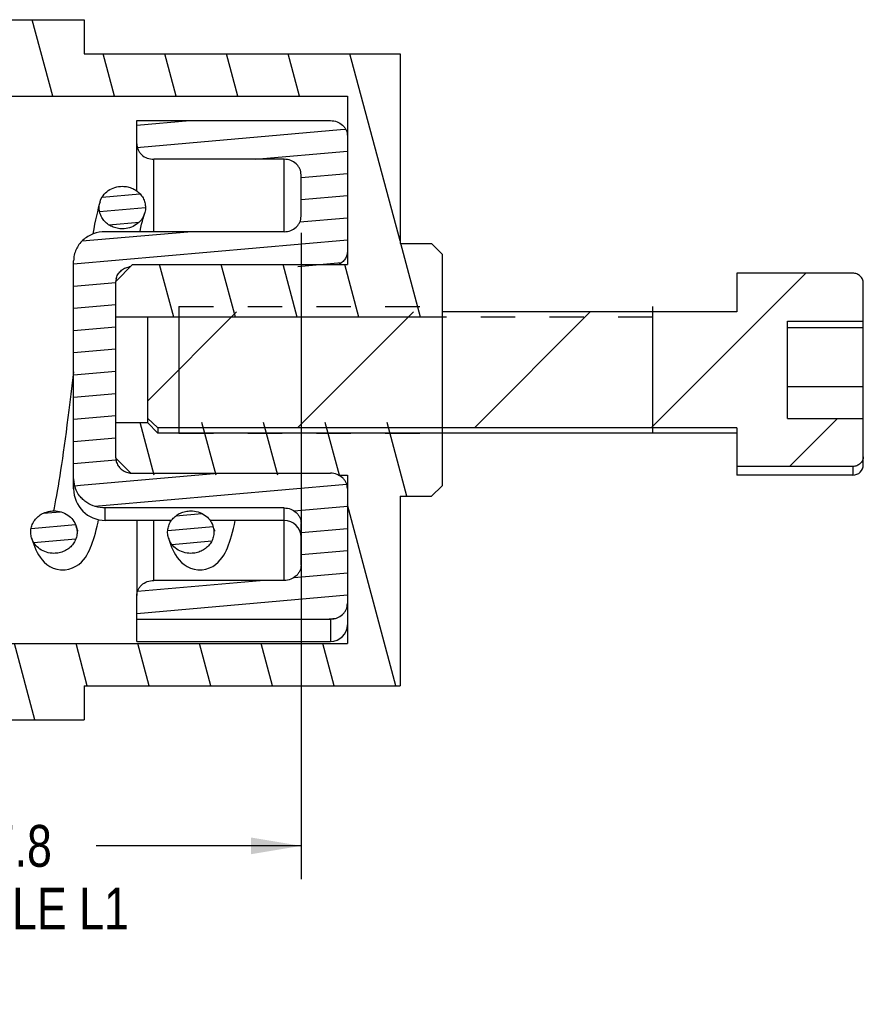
# Model space of a CAD drawing. Header units: inches. Extents: x 0 to 23.4, y 0 to 16.5.
# Tile 23 of 38: x 10.7 to 13.8, y 8.9 to 12.6. Entities that reach past the tile are written whole.
import ezdxf

# ---------------------------------------------------------------- set-up
doc = ezdxf.new("R2010")
doc.units = ezdxf.units.IN
doc.header["$LTSCALE"] = 1.28622
doc.header["$MEASUREMENT"] = 0
doc.linetypes.add('HIDDEN', pattern=[0.2, 0.1, -0.1])
doc.layers.get('0').update_dxf_attribs({"linetype": 'CONTINUOUS'})
for name, color, linetype in [('030__DIMS', 7, 'CONTINUOUS'), ('053__THREADS', 7, 'CONTINUOUS'), ('DEFAULT_2', 8, 'HIDDEN')]:
    doc.layers.add(name, color=color, linetype=linetype)
doc.styles.get("Standard").update_dxf_attribs({"font": 'txt', "width": 0.8})
doc.dimstyles.new('DIMSTYLE_2', dxfattribs={"dimtxt": 0.15625, "dimasz": 0.1875, "dimexe": 0.125, "dimexo": 0.0625, "dimgap": 0.078125, "dimtad": 0, "dimtih": 1, "dimtoh": 1, "dimlfac": 0.5, "dimzin": 4, "dimdsep": 46, "dimtxsty": 'STANDARD', "dimblk": '_FILLED', "dimblk1": '_FILLED', "dimblk2": '_FILLED', "dimcen": 0.09, "dimazin": 1, "dimtfac": 1, "dimtofl": 0, "dimtmove": 0, "dimatfit": 3, "dimldrblk": '_FILLED', "dimfxl": 1, "dimtolj": 1, "dimtzin": 4, "dimarcsym": 0})

# ---------------------------------------------------------------- blocks, each defined once
blk = doc.blocks.new('_FILLED')
at = {"color": 0, "linetype": 'BYBLOCK'}
blk.add_solid([(0, 0), (-1, 0.167), (-1, -0.167)], dxfattribs=at)
blk = doc.blocks.new('*D1')
at = {"layer": '030__DIMS', "color": 7, "linetype": 'CONTINUOUS'}
for p, q in [((11.7137, 11.7672), (11.7137, 9.3508)), ((9.5247, 10.0213), (9.5247, 9.3508)), ((9.5247, 9.4758), (10.2911, 9.4758)), ((11.7137, 9.4758), (10.9473, 9.4758))]:
    blk.add_line(p, q, dxfattribs=at)
at = {"layer": '030__DIMS', "color": 7, "linetype": 'CONTINUOUS', "xscale": 0.1875, "yscale": 0.1875, "zscale": 0.1875, "rotation": 180}
blk.add_blockref('_FILLED', (9.5247, 9.4758), dxfattribs=at)
at = {"layer": '030__DIMS', "color": 7, "linetype": 'CONTINUOUS', "xscale": 0.1875, "yscale": 0.1875, "zscale": 0.1875}
blk.add_blockref('_FILLED', (11.7137, 9.4758), dxfattribs=at)
at = {"layer": '030__DIMS', "color": 7, "linetype": 'CONTINUOUS', "insert": (10.6192, 9.5539), "char_height": 0.15625, "width": 1.125, "attachment_point": 2, "line_spacing_factor": 0.9}
blk.add_mtext('27.8\\PMUELLE L1', dxfattribs=at)

msp = doc.modelspace()

# ---------------------------------------------------------------- hatches: boundary and pattern name
at = {"linetype": 'CONTINUOUS'}
h = msp.add_hatch(dxfattribs=at)
h.set_pattern_fill('default__21', scale=0.222877, angle=285, style=0, pattern_type=0)
h.set_pattern_definition([(285, (0, 0), (0.2152828, 0.0576848), [])])
edge = h.paths.add_edge_path()
edge.add_line((9.5247, 9.9464), (10.9027, 9.9464))
edge.add_line((9.5247, 9.9464), (9.5247, 10.0822))
edge.add_line((9.5011, 10.1059), (9.5247, 10.0822))
edge.add_line((9.5011, 10.1059), (9.2334, 10.1059))
edge.add_line((9.2097, 10.1295), (9.2334, 10.1059))
edge.add_line((9.2097, 10.2082), (9.2097, 10.1295))
edge.add_line((9.2334, 10.2318), (9.2097, 10.2082))
edge.add_line((9.2334, 10.2318), (11.8869, 10.2318))
edge.add_line((11.8869, 10.8618), (11.8869, 10.2318))
edge.add_line((11.0838, 10.8618), (11.8869, 10.8618))
edge.add_line((11.0208, 10.9248), (11.0838, 10.8618))
edge.add_line((11.0208, 11.0586), (11.0208, 10.9248))
edge.add_line((11.0208, 11.0586), (12.2412, 11.0586))
edge.add_line((12.2412, 11.0586), (12.2412, 10.8224))
edge.add_line((12.2412, 10.8224), (12.2019, 10.783))
edge.add_line((12.0838, 10.783), (12.2019, 10.783))
edge.add_line((12.0838, 10.783), (12.0838, 10.0744))
edge.add_line((10.9027, 10.0744), (12.0838, 10.0744))
edge.add_line((10.9027, 10.0744), (10.9027, 9.9464))
edge = h.paths.add_edge_path()
edge.add_line((9.5247, 12.5645), (10.9027, 12.5645))
edge.add_line((10.9027, 12.5645), (10.9027, 12.4366))
edge.add_line((10.9027, 12.4366), (12.0838, 12.4366))
edge.add_line((12.0838, 12.4366), (12.0838, 11.7279))
edge.add_line((12.0838, 11.7279), (12.2019, 11.7279))
edge.add_line((12.2412, 11.6885), (12.2019, 11.7279))
edge.add_line((12.2412, 11.6885), (12.2412, 11.4523))
edge.add_line((12.2412, 11.4523), (11.0208, 11.4523))
edge.add_line((11.0208, 11.5862), (11.0208, 11.4523))
edge.add_line((11.0208, 11.5862), (11.0838, 11.6492))
edge.add_line((11.0838, 11.6492), (11.8869, 11.6492))
edge.add_line((11.8869, 12.2791), (11.8869, 11.6492))
edge.add_line((9.2334, 12.2791), (11.8869, 12.2791))
edge.add_line((9.2334, 12.2791), (9.2097, 12.3027))
edge.add_line((9.2097, 12.3814), (9.2097, 12.3027))
edge.add_line((9.2097, 12.3814), (9.2334, 12.4051))
edge.add_line((9.5011, 12.4051), (9.2334, 12.4051))
edge.add_line((9.5011, 12.4051), (9.5247, 12.4287))
edge.add_line((9.5247, 12.4287), (9.5247, 12.5645))
h = msp.add_hatch(dxfattribs=at)
h.set_pattern_fill('default__28', scale=0.082638, angle=5, style=0, pattern_type=0)
h.set_pattern_definition([(5, (0, 0), (-0.0072024, 0.0823238), [])])
edge = h.paths.add_edge_path()
edge.add_line((11.8869, 10.8113), (11.8869, 10.3815))
edge.add_ellipse((11.8239, 10.3815), major_axis=(0.063, 0), ratio=0.917265, start_angle=-90, end_angle=0)
edge.add_line((11.0995, 10.3238), (11.8239, 10.3238))
edge.add_line((11.0995, 10.3238), (11.0995, 10.4104))
edge.add_ellipse((11.1625, 10.4104), major_axis=(0.063, 0), ratio=0.917265, start_angle=450, end_angle=540, ccw=False)
edge.add_line((11.6507, 10.4682), (11.1625, 10.4682))
edge.add_ellipse((11.6507, 10.526), major_axis=(0.063, 0), ratio=0.917265, start_angle=270, end_angle=360, ccw=False)
edge.add_line((11.7137, 10.526), (11.7137, 10.6813))
edge.add_ellipse((11.6507, 10.6813), major_axis=(0.063, 0), ratio=0.917265, start_angle=360, end_angle=450, ccw=False)
edge.add_line((11.6507, 10.7391), (10.9814, 10.7391))
edge.add_ellipse((10.9814, 10.8474), major_axis=(0.1181, 0), ratio=0.917265, start_angle=180, end_angle=270, ccw=False)
edge.add_line((10.8633, 10.8474), (10.8633, 11.6635))
edge.add_ellipse((10.9814, 11.6635), major_axis=(0.1181, 0), ratio=0.917265, start_angle=90, end_angle=180)
edge.add_line((11.6507, 11.7719), (10.9814, 11.7719))
edge.add_ellipse((11.6507, 11.8297), major_axis=(0.063, 0), ratio=0.917265, start_angle=-90, end_angle=0)
edge.add_line((11.7137, 11.8297), (11.7137, 11.9849))
edge.add_ellipse((11.6507, 11.9849), major_axis=(0.063, 0), ratio=0.917265, start_angle=0, end_angle=90)
edge.add_line((11.6507, 12.0427), (11.1625, 12.0427))
edge.add_ellipse((11.1625, 12.1005), major_axis=(0.063, 0), ratio=0.917265, start_angle=-180, end_angle=-90)
edge.add_line((11.0995, 12.1005), (11.0995, 12.1872))
edge.add_line((11.0995, 12.1872), (11.8239, 12.1872))
edge.add_ellipse((11.8239, 12.1294), major_axis=(0.063, 0), ratio=0.917265, start_angle=360, end_angle=450, ccw=False)
edge.add_line((11.8869, 12.1294), (11.8869, 11.6997))
edge.add_ellipse((11.8239, 11.6997), major_axis=(0.063, 0), ratio=0.917265, start_angle=270, end_angle=360, ccw=False)
edge.add_line((11.0838, 11.6419), (11.8239, 11.6419))
edge.add_ellipse((11.0838, 11.5841), major_axis=(0.063, 0), ratio=0.917265, start_angle=450, end_angle=540, ccw=False)
edge.add_line((11.0208, 10.9268), (11.0208, 11.5841))
edge.add_ellipse((11.0838, 10.9268), major_axis=(0.063, 0), ratio=0.917265, start_angle=-180, end_angle=-90)
edge.add_line((11.0838, 10.8691), (11.8239, 10.8691))
edge.add_ellipse((11.8239, 10.8113), major_axis=(0.063, 0), ratio=0.917265, start_angle=0, end_angle=90)
h = msp.add_hatch(dxfattribs=at)
h.set_pattern_fill('default__25', scale=0.052657, angle=5, style=0, pattern_type=0)
h.set_pattern_definition([(5, (0, 0), (-0.00458937, 0.05245675), [])])
edge = h.paths.add_edge_path()
edge.add_spline(control_points=[(9.7658, 10.7282), (9.7719, 10.7282), (9.7838, 10.727), (9.8012, 10.7219), (9.8171, 10.7136), (9.8305, 10.7024), (9.8413, 10.6888), (9.8488, 10.6736), (9.8525, 10.6571), (9.8525, 10.6405), (9.8488, 10.6239), (9.8413, 10.6088), (9.8305, 10.5952), (9.8171, 10.584), (9.8012, 10.5757), (9.7838, 10.5705), (9.7719, 10.5693), (9.7658, 10.5693)], knot_values=[0, 0, 0, 0, 0.066667, 0.133333, 0.2, 0.266667, 0.333333, 0.4, 0.466667, 0.533333, 0.6, 0.666667, 0.733333, 0.8, 0.866667, 0.933333, 1, 1, 1, 1], degree=3, periodic=0)
edge.add_spline(control_points=[(9.7658, 10.5693), (9.7597, 10.5693), (9.7478, 10.5705), (9.7304, 10.5757), (9.7145, 10.584), (9.7011, 10.5952), (9.6903, 10.6088), (9.6828, 10.6239), (9.6791, 10.6405), (9.6791, 10.6571), (9.6828, 10.6736), (9.6903, 10.6888), (9.7011, 10.7024), (9.7145, 10.7135), (9.7304, 10.7219), (9.7478, 10.727), (9.7597, 10.7282), (9.7658, 10.7282)], knot_values=[0, 0, 0, 0, 0.066667, 0.133333, 0.2, 0.266667, 0.333333, 0.4, 0.466667, 0.533333, 0.6, 0.666667, 0.733333, 0.8, 0.866667, 0.933333, 1, 1, 1, 1], degree=3, periodic=0)
edge = h.paths.add_edge_path()
edge.add_spline(control_points=[(10.2776, 10.7282), (10.2837, 10.7282), (10.2956, 10.727), (10.313, 10.7219), (10.3289, 10.7136), (10.3423, 10.7024), (10.3531, 10.6888), (10.3606, 10.6736), (10.3643, 10.6571), (10.3643, 10.6405), (10.3606, 10.6239), (10.3531, 10.6088), (10.3423, 10.5952), (10.3289, 10.584), (10.313, 10.5757), (10.2956, 10.5705), (10.2837, 10.5693), (10.2776, 10.5693)], knot_values=[0, 0, 0, 0, 0.066667, 0.133333, 0.2, 0.266667, 0.333333, 0.4, 0.466667, 0.533333, 0.6, 0.666667, 0.733333, 0.8, 0.866667, 0.933333, 1, 1, 1, 1], degree=3, periodic=0)
edge.add_spline(control_points=[(10.2776, 10.5693), (10.2715, 10.5693), (10.2596, 10.5705), (10.2422, 10.5757), (10.2263, 10.584), (10.2129, 10.5952), (10.2021, 10.6088), (10.1946, 10.6239), (10.1909, 10.6405), (10.1909, 10.6571), (10.1946, 10.6736), (10.2021, 10.6888), (10.2129, 10.7024), (10.2263, 10.7135), (10.2422, 10.7219), (10.2596, 10.727), (10.2715, 10.7282), (10.2776, 10.7282)], knot_values=[0, 0, 0, 0, 0.066667, 0.133333, 0.2, 0.266667, 0.333333, 0.4, 0.466667, 0.533333, 0.6, 0.666667, 0.733333, 0.8, 0.866667, 0.933333, 1, 1, 1, 1], degree=3, periodic=0)
edge = h.paths.add_edge_path()
edge.add_spline(control_points=[(9.5099, 11.9416), (9.516, 11.9416), (9.5279, 11.9404), (9.5453, 11.9353), (9.5612, 11.9269), (9.5746, 11.9158), (9.5854, 11.9021), (9.5929, 11.887), (9.5966, 11.8705), (9.5966, 11.8538), (9.5929, 11.8373), (9.5854, 11.8222), (9.5746, 11.8086), (9.5611, 11.7974), (9.5453, 11.789), (9.5279, 11.7839), (9.516, 11.7827), (9.5099, 11.7827)], knot_values=[0, 0, 0, 0, 0.066667, 0.133333, 0.2, 0.266667, 0.333333, 0.4, 0.466667, 0.533333, 0.6, 0.666667, 0.733333, 0.8, 0.866667, 0.933333, 1, 1, 1, 1], degree=3, periodic=0)
edge.add_spline(control_points=[(9.5099, 11.7827), (9.5038, 11.7827), (9.4919, 11.7839), (9.4745, 11.789), (9.4586, 11.7974), (9.4452, 11.8086), (9.4344, 11.8222), (9.4269, 11.8373), (9.4232, 11.8539), (9.4232, 11.8705), (9.4269, 11.887), (9.4344, 11.9022), (9.4452, 11.9158), (9.4586, 11.9269), (9.4745, 11.9353), (9.4919, 11.9404), (9.5038, 11.9416), (9.5099, 11.9416)], knot_values=[0, 0, 0, 0, 0.066667, 0.133333, 0.2, 0.266667, 0.333333, 0.4, 0.466667, 0.533333, 0.6, 0.666667, 0.733333, 0.8, 0.866667, 0.933333, 1, 1, 1, 1], degree=3, periodic=0)
edge = h.paths.add_edge_path()
edge.add_spline(control_points=[(10.0217, 11.9416), (10.0278, 11.9416), (10.0397, 11.9404), (10.0571, 11.9353), (10.073, 11.9269), (10.0864, 11.9158), (10.0972, 11.9021), (10.1047, 11.887), (10.1084, 11.8705), (10.1084, 11.8538), (10.1047, 11.8373), (10.0972, 11.8222), (10.0864, 11.8086), (10.073, 11.7974), (10.0571, 11.789), (10.0397, 11.7839), (10.0278, 11.7827), (10.0217, 11.7827)], knot_values=[0, 0, 0, 0, 0.066667, 0.133333, 0.2, 0.266667, 0.333333, 0.4, 0.466667, 0.533333, 0.6, 0.666667, 0.733333, 0.8, 0.866667, 0.933333, 1, 1, 1, 1], degree=3, periodic=0)
edge.add_spline(control_points=[(10.0217, 11.7827), (10.0156, 11.7827), (10.0037, 11.7839), (9.9863, 11.789), (9.9704, 11.7974), (9.957, 11.8086), (9.9462, 11.8222), (9.9387, 11.8373), (9.935, 11.8539), (9.935, 11.8705), (9.9387, 11.887), (9.9462, 11.9022), (9.957, 11.9158), (9.9704, 11.9269), (9.9863, 11.9353), (10.0037, 11.9404), (10.0156, 11.9416), (10.0217, 11.9416)], knot_values=[0, 0, 0, 0, 0.066667, 0.133333, 0.2, 0.266667, 0.333333, 0.4, 0.466667, 0.533333, 0.6, 0.666667, 0.733333, 0.8, 0.866667, 0.933333, 1, 1, 1, 1], degree=3, periodic=0)
edge = h.paths.add_edge_path()
edge.add_spline(control_points=[(10.7894, 10.7282), (10.7955, 10.7282), (10.8074, 10.727), (10.8248, 10.7219), (10.8407, 10.7136), (10.8542, 10.7024), (10.8649, 10.6888), (10.8724, 10.6736), (10.8762, 10.6571), (10.8762, 10.6405), (10.8724, 10.6239), (10.8649, 10.6088), (10.8542, 10.5952), (10.8407, 10.584), (10.8248, 10.5757), (10.8074, 10.5705), (10.7955, 10.5693), (10.7894, 10.5693)], knot_values=[0, 0, 0, 0, 0.066667, 0.133333, 0.2, 0.266667, 0.333333, 0.4, 0.466667, 0.533333, 0.6, 0.666667, 0.733333, 0.8, 0.866667, 0.933333, 1, 1, 1, 1], degree=3, periodic=0)
edge.add_spline(control_points=[(10.7894, 10.5693), (10.7833, 10.5693), (10.7714, 10.5705), (10.754, 10.5757), (10.7382, 10.584), (10.7247, 10.5952), (10.7139, 10.6088), (10.7064, 10.6239), (10.7027, 10.6405), (10.7027, 10.6571), (10.7064, 10.6736), (10.7139, 10.6888), (10.7247, 10.7024), (10.7382, 10.7135), (10.754, 10.7219), (10.7714, 10.727), (10.7833, 10.7282), (10.7894, 10.7282)], knot_values=[0, 0, 0, 0, 0.066667, 0.133333, 0.2, 0.266667, 0.333333, 0.4, 0.466667, 0.533333, 0.6, 0.666667, 0.733333, 0.8, 0.866667, 0.933333, 1, 1, 1, 1], degree=3, periodic=0)
edge = h.paths.add_edge_path()
edge.add_spline(control_points=[(11.3012, 10.7282), (11.3073, 10.7282), (11.3192, 10.727), (11.3366, 10.7219), (11.3525, 10.7136), (11.366, 10.7024), (11.3768, 10.6888), (11.3842, 10.6736), (11.388, 10.6571), (11.388, 10.6405), (11.3842, 10.6239), (11.3768, 10.6088), (11.366, 10.5952), (11.3525, 10.584), (11.3366, 10.5757), (11.3192, 10.5705), (11.3073, 10.5693), (11.3012, 10.5693)], knot_values=[0, 0, 0, 0, 0.066667, 0.133333, 0.2, 0.266667, 0.333333, 0.4, 0.466667, 0.533333, 0.6, 0.666667, 0.733333, 0.8, 0.866667, 0.933333, 1, 1, 1, 1], degree=3, periodic=0)
edge.add_spline(control_points=[(11.3012, 10.5693), (11.2951, 10.5693), (11.2832, 10.5705), (11.2658, 10.5757), (11.25, 10.584), (11.2365, 10.5952), (11.2257, 10.6088), (11.2183, 10.6239), (11.2145, 10.6405), (11.2145, 10.6571), (11.2183, 10.6736), (11.2257, 10.6888), (11.2365, 10.7024), (11.25, 10.7135), (11.2658, 10.7219), (11.2832, 10.727), (11.2951, 10.7282), (11.3012, 10.7282)], knot_values=[0, 0, 0, 0, 0.066667, 0.133333, 0.2, 0.266667, 0.333333, 0.4, 0.466667, 0.533333, 0.6, 0.666667, 0.733333, 0.8, 0.866667, 0.933333, 1, 1, 1, 1], degree=3, periodic=0)
edge = h.paths.add_edge_path()
edge.add_spline(control_points=[(10.5335, 11.9416), (10.5396, 11.9416), (10.5515, 11.9404), (10.5689, 11.9353), (10.5848, 11.9269), (10.5983, 11.9158), (10.609, 11.9021), (10.6165, 11.887), (10.6203, 11.8705), (10.6202, 11.8538), (10.6165, 11.8373), (10.609, 11.8222), (10.5982, 11.8086), (10.5848, 11.7974), (10.5689, 11.789), (10.5515, 11.7839), (10.5396, 11.7827), (10.5335, 11.7827)], knot_values=[0, 0, 0, 0, 0.066667, 0.133333, 0.2, 0.266667, 0.333333, 0.4, 0.466667, 0.533333, 0.6, 0.666667, 0.733333, 0.8, 0.866667, 0.933333, 1, 1, 1, 1], degree=3, periodic=0)
edge.add_spline(control_points=[(10.5335, 11.7827), (10.5274, 11.7827), (10.5155, 11.7839), (10.4981, 11.789), (10.4822, 11.7974), (10.4688, 11.8086), (10.458, 11.8222), (10.4505, 11.8373), (10.4468, 11.8539), (10.4468, 11.8705), (10.4505, 11.887), (10.458, 11.9022), (10.4688, 11.9158), (10.4823, 11.9269), (10.4981, 11.9353), (10.5155, 11.9404), (10.5274, 11.9416), (10.5335, 11.9416)], knot_values=[0, 0, 0, 0, 0.066667, 0.133333, 0.2, 0.266667, 0.333333, 0.4, 0.466667, 0.533333, 0.6, 0.666667, 0.733333, 0.8, 0.866667, 0.933333, 1, 1, 1, 1], degree=3, periodic=0)
edge = h.paths.add_edge_path()
edge.add_spline(control_points=[(11.0453, 11.9416), (11.0514, 11.9416), (11.0633, 11.9404), (11.0807, 11.9353), (11.0966, 11.9269), (11.1101, 11.9158), (11.1209, 11.9021), (11.1283, 11.887), (11.1321, 11.8705), (11.1321, 11.8538), (11.1283, 11.8373), (11.1208, 11.8222), (11.1101, 11.8086), (11.0966, 11.7974), (11.0807, 11.789), (11.0633, 11.7839), (11.0514, 11.7827), (11.0453, 11.7827)], knot_values=[0, 0, 0, 0, 0.066667, 0.133333, 0.2, 0.266667, 0.333333, 0.4, 0.466667, 0.533333, 0.6, 0.666667, 0.733333, 0.8, 0.866667, 0.933333, 1, 1, 1, 1], degree=3, periodic=0)
edge.add_spline(control_points=[(11.0453, 11.7827), (11.0392, 11.7827), (11.0273, 11.7839), (11.0099, 11.789), (10.9941, 11.7974), (10.9806, 11.8086), (10.9698, 11.8222), (10.9624, 11.8373), (10.9586, 11.8539), (10.9586, 11.8705), (10.9624, 11.887), (10.9698, 11.9022), (10.9806, 11.9158), (10.9941, 11.9269), (11.0099, 11.9353), (11.0273, 11.9404), (11.0392, 11.9416), (11.0453, 11.9416)], knot_values=[0, 0, 0, 0, 0.066667, 0.133333, 0.2, 0.266667, 0.333333, 0.4, 0.466667, 0.533333, 0.6, 0.666667, 0.733333, 0.8, 0.866667, 0.933333, 1, 1, 1, 1], degree=3, periodic=0)
h = msp.add_hatch(dxfattribs=at)
h.set_pattern_fill('default__32', scale=0.467717, angle=45, style=0, pattern_type=0)
h.set_pattern_definition([(45, (0, 0), (-0.330726, 0.330726), [])])
edge = h.paths.add_edge_path()
edge.add_line((13.816, 11.5805), (13.816, 11.4375))
edge.add_line((13.5326, 11.4375), (13.816, 11.4375))
edge.add_line((13.5326, 11.0734), (13.5326, 11.4375))
edge.add_line((13.5326, 11.0734), (13.816, 11.0734))
edge.add_line((13.816, 11.0734), (13.816, 10.9304))
edge.add_ellipse((13.7767, 10.9304), major_axis=(0.0394, 0), ratio=0.917265, start_angle=270, end_angle=360, ccw=False)
edge.add_line((13.7767, 10.8943), (13.3436, 10.8943))
edge.add_line((13.3436, 11.0388), (13.3436, 10.8943))
edge.add_line((13.3436, 11.0388), (11.1783, 11.0388))
edge.add_line((11.1783, 11.0388), (11.1389, 11.0749))
edge.add_line((11.1389, 11.436), (11.1389, 11.0749))
edge.add_line((11.1783, 11.4721), (11.1389, 11.436))
edge.add_line((13.3436, 11.4721), (11.1783, 11.4721))
edge.add_line((13.3436, 11.6166), (13.3436, 11.4721))
edge.add_line((13.7767, 11.6166), (13.3436, 11.6166))
edge.add_ellipse((13.7767, 11.5805), major_axis=(0.0394, 0), ratio=0.917265, start_angle=0, end_angle=90)

# ---------------------------------------------------------------- linework, layer by layer
at = {"color": 7, "linetype": 'CONTINUOUS'}
for p, q in [((9.5247, 12.5645), (10.9027, 12.5645)), ((10.9027, 12.5645), (10.9027, 12.4366)), ((10.9027, 12.4366), (12.0838, 12.4366)), ((12.0838, 12.4366), (12.0838, 11.7279)), ((9.2334, 12.2791), (11.8869, 12.2791)), ((11.8869, 12.2791), (11.8869, 11.6492)), ((11.0995, 12.1872), (11.8239, 12.1872)), ((11.0995, 11.924), (11.0995, 12.1872)), ((11.6507, 12.0427), (11.1625, 12.0427)), ((11.7137, 11.8297), (11.7137, 11.9849)), ((11.6507, 11.7719), (10.9814, 11.7719)), ((12.0838, 11.7279), (12.2019, 11.7279)), ((12.2412, 11.6885), (12.2019, 11.7279)), ((12.2412, 11.6885), (12.2412, 11.4523)), ((10.8633, 10.8106), (10.8633, 11.6635)), ((11.0208, 11.5862), (11.0838, 11.6492)), ((11.0838, 11.6492), (11.8869, 11.6492)), ((13.7767, 11.6166), (13.3436, 11.6166)), ((13.3436, 11.6166), (13.3436, 11.4721)), ((11.0208, 10.9268), (11.0208, 11.5862)), ((13.816, 10.9011), (13.816, 11.5805)), ((13.0286, 11.0192), (13.0286, 11.4917)), ((12.2412, 11.4523), (11.0208, 11.4523)), ((11.1389, 11.4523), (11.1389, 11.0586)), ((13.3436, 11.4721), (12.2412, 11.4721)), ((13.5326, 11.4375), (13.816, 11.4375)), ((13.5326, 11.0734), (13.5326, 11.4375)), ((13.816, 11.413), (13.5326, 11.413)), ((10.8633, 11.2484), (10.8568, 11.1961)), ((13.816, 11.1924), (13.5326, 11.1924)), ((11.0208, 11.0586), (11.1389, 11.0586)), ((11.1783, 11.0388), (11.1389, 11.0749)), ((11.1783, 11.0192), (11.1389, 11.0586)), ((13.5326, 11.0734), (13.816, 11.0734)), ((13.3436, 11.0388), (11.1783, 11.0388)), ((11.1783, 11.0388), (11.1783, 11.0192)), ((13.3436, 11.0192), (11.1783, 11.0192)), ((12.2412, 11.0192), (12.2412, 10.8224)), ((13.3436, 11.0388), (13.3436, 10.8618)), ((11.0208, 10.9248), (11.0757, 10.8698)), ((11.0838, 10.8691), (11.8239, 10.8691)), ((11.8539, 10.8618), (11.8869, 10.8618)), ((11.8869, 10.8618), (11.8869, 10.2318)), ((13.7767, 10.8943), (13.3436, 10.8943)), ((13.7767, 10.8618), (13.3436, 10.8618)), ((12.2412, 10.8224), (12.2019, 10.783)), ((12.0838, 10.783), (12.2019, 10.783)), ((12.0838, 10.783), (12.0838, 10.0744)), ((11.6507, 10.7391), (10.9814, 10.7391)), ((11.2291, 10.6925), (10.9814, 10.6925)), ((11.0995, 10.6925), (11.0995, 10.4114)), ((11.6507, 10.6925), (11.3734, 10.6925)), ((11.7137, 10.526), (11.7137, 10.6813)), ((11.6507, 10.4682), (11.1625, 10.4682)), ((11.0995, 10.2397), (11.0995, 10.4104)), ((11.0995, 10.3238), (11.8239, 10.3238)), ((11.0995, 10.2397), (11.8239, 10.2397)), ((9.2334, 10.2318), (11.8869, 10.2318)), ((10.9027, 10.0744), (12.0838, 10.0744)), ((10.9027, 10.0744), (10.9027, 9.9464)), ((9.5247, 9.9464), (10.9027, 9.9464))]:
    msp.add_line(p, q, dxfattribs=at)
at = {"color": 9, "linetype": 'CONTINUOUS'}
for p, q in [((11.1625, 11.7719), (11.1625, 12.0427)), ((11.6507, 11.7719), (11.6507, 12.0427)), ((13.7767, 10.8943), (13.7767, 10.8618)), ((10.9814, 10.6925), (10.9814, 10.7391)), ((11.6507, 10.4691), (11.6507, 10.7391)), ((11.1625, 10.4691), (11.1625, 10.6925)), ((11.8239, 10.3238), (11.8239, 10.2397))]:
    msp.add_line(p, q, dxfattribs=at)
at = {"color": 7, "linetype": 'CONTINUOUS'}
for points in [[(10.9618, 11.8833), (10.9589, 11.8731), (10.9554, 11.8601), (10.9519, 11.8463), (10.9485, 11.8317), (10.945, 11.8161), (10.9416, 11.7996), (10.9382, 11.7823), (10.9347, 11.764), (10.9344, 11.7626)], [(11.1114, 11.7719), (11.1119, 11.7741), (11.1148, 11.7875), (11.1176, 11.7998), (11.1203, 11.8111), (11.123, 11.8212), (11.1255, 11.8301), (11.1278, 11.8379), (11.1284, 11.8397)], [(10.8568, 11.1961), (10.853, 11.1649), (10.8492, 11.1346), (10.8455, 11.1053), (10.8418, 11.0768), (10.8383, 11.0493), (10.8348, 11.0227), (10.8313, 10.9969), (10.8279, 10.972), (10.8246, 10.9479), (10.8213, 10.9246), (10.818, 10.9021), (10.8147, 10.8804), (10.8115, 10.8595), (10.8083, 10.8395), (10.8052, 10.8205), (10.8021, 10.8024), (10.799, 10.7852), (10.796, 10.7691), (10.7931, 10.7541), (10.7903, 10.7401), (10.7878, 10.7286)], [(10.8228, 10.5074), (10.8316, 10.5078), (10.8455, 10.5102), (10.8593, 10.5147), (10.8719, 10.5209), (10.8829, 10.5283), (10.8924, 10.5366), (10.9005, 10.5453), (10.9073, 10.5543), (10.9131, 10.5632), (10.9181, 10.5722), (10.9227, 10.5813), (10.9268, 10.5907), (10.9306, 10.6005), (10.9342, 10.6107), (10.9378, 10.6214), (10.9412, 10.6328), (10.9445, 10.6449), (10.9478, 10.6577), (10.9511, 10.6712), (10.9544, 10.6856), (10.9566, 10.6955)], [(11.3346, 10.5074), (11.3434, 10.5078), (11.3573, 10.5102), (11.3708, 10.5146), (11.3833, 10.5207), (11.3942, 10.5279), (11.4036, 10.536), (11.4117, 10.5446), (11.4186, 10.5535), (11.4244, 10.5624), (11.4296, 10.5715), (11.4342, 10.5808), (11.4385, 10.5905), (11.4425, 10.6006), (11.4463, 10.6114), (11.45, 10.6229), (11.4537, 10.6352), (11.4573, 10.6484), (11.4609, 10.6626), (11.4644, 10.6777), (11.4677, 10.6925)], [(10.8796, 10.6526), (10.8796, 10.6527), (10.879, 10.6539), (10.8778, 10.6565), (10.8763, 10.6604), (10.8744, 10.6655), (10.8725, 10.6713)], [(11.3914, 10.6526), (11.3914, 10.6527), (11.3907, 10.6541), (11.3894, 10.6571), (11.3877, 10.6615), (11.3856, 10.6672), (11.3843, 10.6713)], [(10.7059, 10.6277), (10.7071, 10.6237), (10.7107, 10.6126), (10.7144, 10.6021), (10.7182, 10.5921), (10.7224, 10.5824), (10.727, 10.5731), (10.7321, 10.5638), (10.738, 10.5546), (10.745, 10.5455), (10.7532, 10.5366), (10.7628, 10.5282), (10.774, 10.5207), (10.7868, 10.5145), (10.8007, 10.5101), (10.8146, 10.5078), (10.8228, 10.5074)], [(11.2177, 10.6277), (11.2215, 10.6154), (11.2255, 10.6039), (11.2296, 10.5931), (11.234, 10.5829), (11.2388, 10.5731), (11.2441, 10.5635), (11.2502, 10.5541), (11.2575, 10.5447), (11.266, 10.5357), (11.2759, 10.5273), (11.2872, 10.5199), (11.3, 10.5139), (11.3135, 10.5098), (11.3271, 10.5077), (11.3346, 10.5074)]]:
    msp.add_lwpolyline(points, dxfattribs=at)
for centre, radius, start, end in [((11.0839, 11.5729), 0.069, 96.8244, 100.5404), ((11.0743, 11.584), 0.0536, 167.5094, 177.3698), ((13.7767, 10.9011), 0.0394, 270, 360), ((10.963, 10.8475), 0.0998, 180.0358, 189.9374), ((10.9647, 10.8477), 0.1014, 189.9296, 199.4767), ((10.9814, 10.8106), 0.1181, 180, 270), ((11.6507, 10.6295), 0.063, 0, 90), ((11.8239, 10.3027), 0.063, 270, 360)]:
    msp.add_arc(centre, radius, start, end, dxfattribs=at)
for points, knots in [([(11.8239, 12.1872), (11.8321, 12.1872), (11.8484, 12.1843), (11.866, 12.1736), (11.8766, 12.1618), (11.8844, 12.1485), (11.8869, 12.1369), (11.8869, 12.1294)], [0, 0, 0, 0, 0.259552, 0.513438, 0.637816, 0.760345, 1, 1, 1, 1]), ([(11.0995, 12.1005), (11.0995, 12.093), (11.1021, 12.0814), (11.1099, 12.0681), (11.1204, 12.0563), (11.138, 12.0456), (11.1543, 12.0427), (11.1625, 12.0427)], [0, 0, 0, 0, 0.239655, 0.362184, 0.486562, 0.740448, 1, 1, 1, 1]), ([(11.7137, 11.9849), (11.7137, 11.9925), (11.7111, 12.0041), (11.7033, 12.0173), (11.6928, 12.0291), (11.6752, 12.0398), (11.6589, 12.0427), (11.6507, 12.0427)], [0, 0, 0, 0, 0.239655, 0.362184, 0.486562, 0.740448, 1, 1, 1, 1]), ([(10.9618, 11.8832), (10.9643, 11.8916), (10.9726, 11.9077), (10.9922, 11.9267), (11.0174, 11.9388), (11.036, 11.9416), (11.0453, 11.9416)], [0, 0, 0, 0, 0.240916, 0.488248, 0.742121, 1, 1, 1, 1]), ([(11.0453, 11.9416), (11.052, 11.9416), (11.0654, 11.9401), (11.0843, 11.9339), (11.1013, 11.9238), (11.1152, 11.9103), (11.1254, 11.8942), (11.1313, 11.8764), (11.1325, 11.8578), (11.1303, 11.8455), (11.1284, 11.8397)], [0, 0, 0, 0, 0.131036, 0.260995, 0.389, 0.51456, 0.637729, 0.75898, 0.87935, 1, 1, 1, 1]), ([(11.0453, 11.7827), (11.0387, 11.7827), (11.0255, 11.7841), (11.0067, 11.7903), (10.9899, 11.8002), (10.976, 11.8135), (10.9656, 11.8293), (10.9596, 11.8469), (10.9581, 11.8653), (10.9601, 11.8774), (10.9618, 11.8832)], [0, 0, 0, 0, 0.130997, 0.260939, 0.388961, 0.514568, 0.637797, 0.759091, 0.879447, 1, 1, 1, 1]), ([(11.1284, 11.8397), (11.1258, 11.8315), (11.1174, 11.8157), (11.0978, 11.7972), (11.0729, 11.7855), (11.0545, 11.7827), (11.0453, 11.7827)], [0, 0, 0, 0, 0.241039, 0.488448, 0.742275, 1, 1, 1, 1]), ([(11.6507, 11.7719), (11.6589, 11.7719), (11.6752, 11.7748), (11.6928, 11.7855), (11.7033, 11.7973), (11.7111, 11.8105), (11.7137, 11.8221), (11.7137, 11.8297)], [0, 0, 0, 0, 0.259552, 0.513438, 0.637816, 0.760345, 1, 1, 1, 1]), ([(10.9814, 11.7719), (10.9661, 11.7719), (10.9355, 11.7664), (10.9025, 11.7464), (10.8827, 11.7243), (10.8716, 11.7054), (10.8648, 11.6849), (10.8633, 11.6706), (10.8633, 11.6635)], [0, 0, 0, 0, 0.259232, 0.51274, 0.637011, 0.759291, 0.880174, 1, 1, 1, 1]), ([(11.8869, 11.6997), (11.8869, 11.6945), (11.8854, 11.6841), (11.8786, 11.6696), (11.868, 11.6574), (11.8589, 11.6513), (11.854, 11.6489)], [0, 0, 0, 0, 0.243433, 0.490484, 0.742328, 1, 1, 1, 1]), ([(11.022, 11.5956), (11.0233, 11.6011), (11.0276, 11.612), (11.0388, 11.6257), (11.0537, 11.6358), (11.0653, 11.6396), (11.0712, 11.6407)], [0, 0, 0, 0, 0.241864, 0.488593, 0.741527, 1, 1, 1, 1]), ([(13.816, 11.5805), (13.816, 11.5828), (13.8155, 11.5876), (13.8133, 11.5944), (13.8096, 11.6007), (13.803, 11.6081), (13.792, 11.6148), (13.7818, 11.6166), (13.7767, 11.6166)], [0, 0, 0, 0, 0.119886, 0.240702, 0.362977, 0.487259, 0.740781, 1, 1, 1, 1]), ([(11.0208, 10.9268), (11.0208, 10.925), (11.0212, 10.9174), (11.0232, 10.9099), (11.0256, 10.9047)], [0, 0, 0, 0, 0.248638, 1, 1, 1, 1]), ([(11.0256, 10.9047), (11.0279, 10.8994), (11.0345, 10.8895), (11.0484, 10.878), (11.0653, 10.8707), (11.0776, 10.8691), (11.0838, 10.8691)], [0, 0, 0, 0, 0.241847, 0.489596, 0.74335, 1, 1, 1, 1]), ([(13.816, 10.9304), (13.816, 10.9281), (13.8155, 10.9233), (13.8133, 10.9165), (13.8096, 10.9102), (13.803, 10.9028), (13.792, 10.8962), (13.7818, 10.8943), (13.7767, 10.8943)], [0, 0, 0, 0, 0.119886, 0.240702, 0.362977, 0.487259, 0.740781, 1, 1, 1, 1]), ([(11.8869, 10.8113), (11.8869, 10.8188), (11.8844, 10.8304), (11.8766, 10.8437), (11.866, 10.8555), (11.8484, 10.8661), (11.8321, 10.8691), (11.8239, 10.8691)], [0, 0, 0, 0, 0.239655, 0.362184, 0.486562, 0.740448, 1, 1, 1, 1]), ([(10.9814, 10.7391), (10.9691, 10.7391), (10.9446, 10.7426), (10.9166, 10.7556), (10.8976, 10.7704), (10.8816, 10.7875), (10.8729, 10.8031), (10.8691, 10.8139)], [0, 0, 0, 0, 0.257302, 0.510855, 0.635748, 0.758976, 1, 1, 1, 1]), ([(10.7059, 10.6277), (10.7042, 10.6335), (10.7022, 10.6457), (10.7036, 10.6641), (10.7097, 10.6817), (10.7201, 10.6975), (10.734, 10.7107), (10.7508, 10.7206), (10.7696, 10.7268), (10.7828, 10.7282), (10.7894, 10.7282)], [0, 0, 0, 0, 0.120553, 0.240909, 0.362203, 0.485432, 0.611039, 0.739061, 0.869003, 1, 1, 1, 1]), ([(10.7894, 10.7282), (10.7986, 10.7282), (10.817, 10.7255), (10.8419, 10.7137), (10.8615, 10.6952), (10.8699, 10.6795), (10.8725, 10.6713)], [0, 0, 0, 0, 0.257724, 0.511552, 0.758961, 1, 1, 1, 1]), ([(11.2177, 10.6277), (11.216, 10.6335), (11.214, 10.6457), (11.2155, 10.6641), (11.2216, 10.6817), (11.2319, 10.6975), (11.2458, 10.7107), (11.2626, 10.7206), (11.2814, 10.7268), (11.2946, 10.7282), (11.3012, 10.7282)], [0, 0, 0, 0, 0.120552, 0.240909, 0.362203, 0.485432, 0.611039, 0.739061, 0.869003, 1, 1, 1, 1]), ([(11.3012, 10.7282), (11.3104, 10.7282), (11.3288, 10.7255), (11.3537, 10.7137), (11.3733, 10.6952), (11.3817, 10.6795), (11.3843, 10.6713)], [0, 0, 0, 0, 0.257725, 0.511553, 0.758962, 1, 1, 1, 1]), ([(11.6507, 10.7391), (11.6589, 10.7391), (11.6752, 10.7361), (11.6928, 10.7255), (11.7033, 10.7137), (11.7111, 10.7004), (11.7137, 10.6888), (11.7137, 10.6813)], [0, 0, 0, 0, 0.259552, 0.513438, 0.637816, 0.760345, 1, 1, 1, 1]), ([(10.8725, 10.6713), (10.8744, 10.6654), (10.8766, 10.6532), (10.8754, 10.6346), (10.8695, 10.6167), (10.8593, 10.6007), (10.8454, 10.5872), (10.8284, 10.5771), (10.8094, 10.5708), (10.7961, 10.5693), (10.7894, 10.5693)], [0, 0, 0, 0, 0.12065, 0.241021, 0.362272, 0.48544, 0.611, 0.739005, 0.868964, 1, 1, 1, 1]), ([(11.3843, 10.6713), (11.3862, 10.6654), (11.3884, 10.6532), (11.3872, 10.6346), (11.3813, 10.6167), (11.3711, 10.6007), (11.3572, 10.5872), (11.3402, 10.5771), (11.3213, 10.5708), (11.3079, 10.5693), (11.3012, 10.5693)], [0, 0, 0, 0, 0.12065, 0.24102, 0.362271, 0.48544, 0.611, 0.739005, 0.868964, 1, 1, 1, 1]), ([(10.7894, 10.5693), (10.7801, 10.5693), (10.7615, 10.5722), (10.7363, 10.5842), (10.7166, 10.6032), (10.7084, 10.6193), (10.7059, 10.6277)], [0, 0, 0, 0, 0.257879, 0.511752, 0.759083, 1, 1, 1, 1]), ([(11.3012, 10.5693), (11.2919, 10.5693), (11.2733, 10.5722), (11.2481, 10.5842), (11.2285, 10.6032), (11.2202, 10.6193), (11.2177, 10.6277)], [0, 0, 0, 0, 0.25788, 0.511753, 0.759084, 1, 1, 1, 1]), ([(11.7137, 10.526), (11.7137, 10.5184), (11.7111, 10.5069), (11.7033, 10.4936), (11.6928, 10.4818), (11.6752, 10.4711), (11.6589, 10.4682), (11.6507, 10.4682)], [0, 0, 0, 0, 0.239655, 0.362184, 0.486562, 0.740448, 1, 1, 1, 1]), ([(11.0995, 10.4104), (11.0995, 10.418), (11.1021, 10.4295), (11.1099, 10.4428), (11.1204, 10.4546), (11.138, 10.4653), (11.1543, 10.4682), (11.1625, 10.4682)], [0, 0, 0, 0, 0.239655, 0.362184, 0.486562, 0.740448, 1, 1, 1, 1]), ([(11.8239, 10.3238), (11.8321, 10.3238), (11.8484, 10.3267), (11.866, 10.3373), (11.8766, 10.3492), (11.8844, 10.3624), (11.8869, 10.374), (11.8869, 10.3815)], [0, 0, 0, 0, 0.259552, 0.513438, 0.637816, 0.760345, 1, 1, 1, 1])]:
    msp.add_open_spline(points, degree=3, knots=knots, dxfattribs=at)
at = {"layer": '053__THREADS', "color": 8, "linetype": 'HIDDEN'}
for p, q in [((11.257, 11.4917), (12.2412, 11.4917)), ((11.257, 11.0192), (12.2412, 11.0192))]:
    msp.add_line(p, q, dxfattribs=at)
at = {"layer": '053__THREADS', "color": 7, "linetype": 'CONTINUOUS'}
for p, q in [((11.257, 11.4917), (11.257, 11.0192)), ((12.2412, 11.4917), (12.2412, 11.0192))]:
    msp.add_line(p, q, dxfattribs=at)
at = {"layer": 'DEFAULT_2', "color": 8, "linetype": 'HIDDEN'}
msp.add_line((13.0286, 11.4523), (12.2412, 11.4523), dxfattribs=at)

# ---------------------------------------------------------------- dimensions: what is measured, and where the dimension line sits
at = {"layer": '030__DIMS', "color": 7, "linetype": 'CONTINUOUS'}
dim = msp.add_linear_dim(base=(11.7137, 9.4758), p1=(9.5247, 10.0838), p2=(11.7137, 11.8297), text='<>\\PMUELLE L1', dimstyle='DIMSTYLE_2', dxfattribs=at)
dim.commit()
dim.dimension.update_dxf_attribs({"geometry": '*D1', "text_midpoint": (10.6192, 9.3586), "dimtype": 160})

doc.saveas('drawing.dxf')
